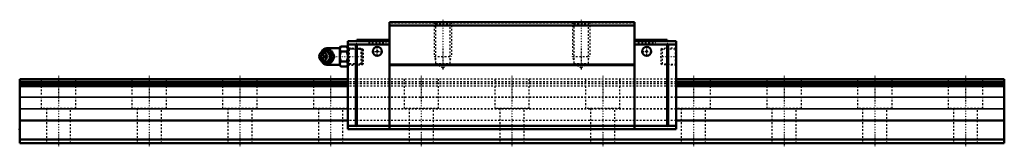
# Model space of a CAD drawing. Header units: millimetres. Extents: x -22 to 548, y -2 to 71.
import ezdxf

# ---------------------------------------------------------------- set-up
doc = ezdxf.new("R2010")
doc.units = ezdxf.units.MM
doc.linetypes.add('Center', pattern=[1.5, 0.45, -0.5, 0.05, -0.5])
doc.linetypes.add('Dashed', pattern=[2, 1, -1])
for name, color, linetype, lineweight in [('2d ConnectionPoints', 7, 'Continuous', 50), ('AM_0', 7, 'Continuous', 50), ('AM_4', 3, 'Continuous', 25), ('AM_5', 3, 'Continuous', 25), ('AM_7', 7, 'Center', 25), ('AM_9', 6, 'Dashed', 25)]:
    doc.layers.add(name, color=color, linetype=linetype, lineweight=lineweight)

# ---------------------------------------------------------------- blocks, each defined once
blk = doc.blocks.new('1_SRG_B_PT1_8_grease_nipple_joint_0_in_k7d4mea2su1r8el7s5oj7quyt________0')
at = {"layer": 'AM_0'}
for p, q in [((151.6, 51.96), (151.24, 51.44)), ((153.37, 53.21), (153.59, 53.5)), ((153.59, 53.5), (157.73, 53.5)), ((162.8, 54.8), (155.3, 54.8)), ((163.32, 55.77), (162.8, 54.88)), ((162.8, 54.88), (162.8, 45.12)), ((163.32, 55.77), (166.98, 55.77)), ((163.32, 52.89), (166.98, 52.89)), ((167.5, 54.88), (166.98, 55.77)), ((151.24, 48.56), (151.6, 48.04)), ((153.59, 46.5), (153.36, 46.8)), ((153.59, 46.5), (157.73, 46.5)), ((159.21, 50), (159.61, 50)), ((163.32, 47.11), (166.98, 47.11)), ((155.3, 45.2), (162.8, 45.2)), ((162.8, 45.12), (163.32, 44.23)), ((163.32, 44.23), (166.98, 44.23)), ((166.98, 44.23), (167.5, 45.12))]:
    blk.add_line(p, q, dxfattribs=at)
for points in [[(157.33, 53.5), (157.52, 52.95), (157.74, 52.37), (157.92, 51.96), (158.15, 51.54), (158.46, 51.04), (158.8, 50.55), (159.21, 50)], [(159.61, 50), (159.35, 50.73), (159.18, 51.13), (158.99, 51.53), (158.68, 52.09), (158.33, 52.66), (158.03, 53.09), (157.73, 53.5)], [(163.32, 55.77), (163.12, 55.4), (162.98, 55.02), (162.89, 54.62), (162.87, 54.23), (163, 53.56), (163.32, 52.89)], [(163.32, 52.89), (162.99, 51.45), (162.9, 50.7), (162.87, 49.95), (162.9, 49.24), (162.99, 48.53), (163.32, 47.11)], [(166.98, 52.89), (167.18, 53.26), (167.32, 53.64), (167.41, 54.04), (167.43, 54.43), (167.3, 55.1), (166.98, 55.77)], [(166.98, 47.11), (167.31, 48.55), (167.4, 49.3), (167.43, 50.05), (167.4, 50.76), (167.31, 51.47), (166.98, 52.89)], [(159.21, 50), (158.8, 49.45), (158.4, 48.87), (158.15, 48.46), (157.92, 48.04), (157.7, 47.54), (157.52, 47.05), (157.33, 46.5)], [(157.73, 46.5), (158.25, 47.23), (158.51, 47.63), (158.75, 48.03), (159.05, 48.59), (159.3, 49.16), (159.46, 49.59), (159.61, 50)], [(163.32, 47.11), (163.12, 46.74), (162.98, 46.36), (162.89, 45.96), (162.87, 45.57), (163, 44.9), (163.32, 44.23)], [(166.98, 44.23), (167.18, 44.6), (167.32, 44.98), (167.41, 45.38), (167.43, 45.77), (167.3, 46.44), (166.98, 47.11)]]:
    blk.add_lwpolyline(points, dxfattribs=at)
for centre, radius, start, end in [((155.3, 51.8), 3, 90, 159.9436), ((154.06, 50), 3.3, 270, 90), ((155.3, 48.2), 3, 200.0564, 270)]:
    blk.add_arc(centre, radius, start, end, dxfattribs=at)
for major_axis in [(0, 2.42), (0, -1.01)]:
    blk.add_ellipse((153.05, 50), major_axis=major_axis, ratio=0.927184, dxfattribs=at)
blk.add_ellipse((154.06, 50), major_axis=(0, 3.3), ratio=0.927184, start_param=2.207257, end_param=7.217521, dxfattribs=at)
at = {"layer": 'AM_4'}
for p, q in [((155.3, 54.8), (155.3, 53.51)), ((155.3, 46.48), (155.3, 45.2))]:
    blk.add_line(p, q, dxfattribs=at)
blk.add_ellipse((154.88, 50), major_axis=(0, 2.94), ratio=0.927184, start_param=3.533104, end_param=5.891674, dxfattribs=at)
at = {"layer": 'AM_5', "linetype": 'Dashed'}
for p, q in [((167.83, 54.66), (168.28, 54.38)), ((175.48, 54.08), (168.48, 54.26)), ((168.5, 45.14), (168.5, 54.86)), ((167.83, 45.34), (168.28, 45.62)), ((175.48, 45.92), (168.48, 45.74))]:
    blk.add_line(p, q, dxfattribs=at)
at = {"layer": 'AM_9'}
for p, q in [((152.3, 51.8), (152.3, 48.2)), ((155.3, 53.51), (155.3, 46.48)), ((156.1, 52.44), (156.24, 52.34)), ((174.92, 54.67), (167.5, 54.86)), ((175.5, 54.06), (174.92, 54.67)), ((174.92, 54.67), (174.92, 45.33)), ((175.5, 54.06), (175.5, 45.94)), ((151.71, 50), (152.11, 50)), ((156.19, 47.62), (156.15, 47.6)), ((157.34, 50), (157.34, 49.96)), ((174.92, 45.33), (175.5, 45.94)), ((167.5, 45.14), (174.92, 45.33))]:
    blk.add_line(p, q, dxfattribs=at)
for points in [[(153.98, 53.5), (153.72, 52.77), (153.56, 52.37), (153.36, 51.97), (153.06, 51.41), (152.71, 50.84), (152.41, 50.41), (152.11, 50)], [(152.18, 50.38), (152.22, 50.63), (152.32, 50.99), (152.46, 51.34), (152.64, 51.66), (152.85, 51.95), (153.1, 52.2), (153.38, 52.42), (153.68, 52.6), (153.99, 52.73), (154.33, 52.82), (154.67, 52.86), (155.01, 52.84), (155.35, 52.78), (155.68, 52.67), (155.99, 52.51), (156.1, 52.44)], [(152.23, 51.38), (152.31, 51.54), (152.53, 51.96), (152.84, 52.46), (153.18, 52.95), (153.37, 53.21)], [(154.8, 46.84), (154.68, 46.82), (154.36, 46.81), (154.04, 46.86), (153.74, 46.96), (153.46, 47.12), (153.01, 47.56), (152.69, 48.16), (152.52, 48.73), (152.44, 49.32), (152.41, 50.23), (152.5, 51.14), (152.6, 51.57), (152.75, 51.99), (152.97, 52.38), (153.25, 52.71), (153.55, 52.93), (153.88, 53.09), (154.17, 53.17), (154.48, 53.19), (154.8, 53.16)], [(154.8, 53.16), (154.95, 53.12), (155.08, 53.08), (155.19, 53.03), (155.3, 52.98)], [(155.3, 47.02), (155.91, 47.36), (156.44, 47.72), (156.89, 48.09), (157.26, 48.48), (157.55, 48.89), (157.74, 49.3), (157.85, 49.71), (157.87, 50.13), (157.79, 50.55), (157.63, 50.96), (157.38, 51.37), (157.04, 51.77), (156.61, 52.15), (156.11, 52.51), (155.53, 52.86), (155.3, 52.98)], [(151.71, 50), (151.9, 50.55), (152.04, 50.95)], [(152.09, 48.93), (152.08, 48.96), (151.9, 49.45), (151.71, 50)], [(152.11, 50), (152.63, 49.27), (152.89, 48.87), (153.13, 48.47), (153.43, 47.91), (153.68, 47.34), (153.84, 46.91), (153.98, 46.5)], [(156.15, 47.6), (155.89, 47.44), (155.58, 47.29), (155.25, 47.2), (154.91, 47.15), (154.57, 47.15), (154.23, 47.2), (153.89, 47.3), (153.58, 47.45), (153.28, 47.65), (153.01, 47.88), (152.77, 48.16), (152.57, 48.46), (152.4, 48.79), (152.28, 49.14), (152.2, 49.51), (152.18, 49.64)], [(153.36, 46.8), (153.18, 47.05), (152.78, 47.63), (152.53, 48.04), (152.3, 48.46), (152.27, 48.54)], [(155.3, 47.02), (155.18, 46.96), (155.06, 46.91), (154.93, 46.87), (154.8, 46.84)], [(157.34, 50.2), (157.34, 50.05), (157.34, 50)]]:
    blk.add_lwpolyline(points, dxfattribs=at)
for centre, start, end in [((155.3, 51.8), 159.9436, 180), ((155.3, 48.2), 180, 200.0564)]:
    blk.add_arc(centre, 3, start, end, dxfattribs=at)
for centre, major_axis, start_param, end_param in [((154.06, 50), (0, 3.3), 0.934336, 2.207257), ((156.08, 50), (0, -3.44), 3.553259, 5.871519), ((154.88, 50), (0, 2.94), 5.891674, 6.987832), ((156.08, 50), (0, 3.44), 2.729926, 6.694852), ((154.88, 50), (0, 2.94), 2.482591, 3.533104)]:
    blk.add_ellipse(centre, major_axis=major_axis, ratio=0.927184, start_param=start_param, end_param=end_param, dxfattribs=at)
blk.add_ellipse((154.62, 50), major_axis=(0, -2.94), ratio=0.927184, dxfattribs=at)
blk = doc.blocks.new('2_SRG45LRSSB_PT1_81_Slide25_55_0_in_k7d4mea2su1r8el7s5oj7quyt________0')
at = {"layer": 'AM_0'}
for p, q in [((333.5, 70), (191.5, 70)), ((191.5, 70), (191.5, 8)), ((333.5, 70), (333.5, 8)), ((333.5, 68), (191.5, 68)), ((167.5, 59), (167.5, 8)), ((172.1, 59), (167.5, 59)), ((172.1, 58.5), (172.6, 59)), ((172.1, 59), (172.1, 58.5)), ((172.6, 57), (172.1, 57.5)), ((172.1, 57.5), (172.1, 9.5)), ((172.6, 59.6), (191.5, 59.6)), ((172.6, 59.6), (172.6, 59)), ((191.5, 59), (172.6, 59)), ((352.4, 59.6), (333.5, 59.6)), ((333.5, 59), (352.4, 59)), ((352.4, 59.6), (352.4, 59)), ((352.9, 58.5), (352.4, 59)), ((352.4, 57), (352.9, 57.5)), ((352.9, 59), (357.5, 59)), ((352.9, 59), (352.9, 58.5)), ((352.9, 57.5), (352.9, 9.5)), ((357.5, 59), (357.5, 8)), ((172.1, 57), (167.5, 57)), ((172.6, 57), (172.6, 10)), ((191.5, 57), (172.6, 57)), ((333.5, 57), (352.4, 57)), ((352.4, 57), (352.4, 10)), ((352.9, 57), (357.5, 57)), ((333.5, 45.5), (191.5, 45.5)), ((333.5, 45), (191.5, 45)), ((172.1, 10), (167.5, 10)), ((167.5, 8), (357.5, 8)), ((172.1, 9.5), (172.6, 10)), ((172.6, 10), (352.4, 10)), ((352.9, 9.5), (352.4, 10)), ((352.9, 10), (357.5, 10))]:
    blk.add_line(p, q, dxfattribs=at)
for centre in [(184.5, 53), (340.5, 53)]:
    blk.add_circle(centre, 2.6, dxfattribs=at)
at = {"layer": 'AM_5', "linetype": 'Dashed'}
for p, q in [((217.5, 70), (217.5, 50)), ((227.5, 70), (227.5, 50)), ((297.5, 70), (297.5, 50)), ((307.5, 70), (307.5, 50)), ((167.5, 54.99), (175.5, 54.74)), ((175.5, 54.74), (175.5, 45.26)), ((175.5, 54.74), (176.3, 54.13)), ((349.5, 54.74), (348.7, 54.13)), ((357.5, 54.99), (349.5, 54.74)), ((349.5, 54.74), (349.5, 45.26)), ((175.5, 45.26), (176.3, 45.87)), ((218.31, 48), (217.5, 50)), ((217.5, 50), (227.5, 50)), ((226.69, 48), (227.5, 50)), ((298.31, 48), (297.5, 50)), ((297.5, 50), (307.5, 50)), ((306.69, 48), (307.5, 50)), ((349.5, 45.26), (348.7, 45.87)), ((167.5, 45.01), (175.5, 45.26)), ((357.5, 45.01), (349.5, 45.26))]:
    blk.add_line(p, q, dxfattribs=at)
at = {"layer": 'AM_7'}
for p, q in [((222.5, 71.32), (222.5, 42.26)), ((302.5, 71.32), (302.5, 42.26)), ((184.5, 59.67), (184.5, 58.13)), ((340.5, 59.67), (340.5, 58.13)), ((181.77, 53), (187.23, 53)), ((184.5, 50.27), (184.5, 55.73)), ((337.77, 53), (343.23, 53)), ((340.5, 50.27), (340.5, 55.73)), ((151.54, 50), (176.74, 50)), ((348.26, 50), (357.94, 50))]:
    blk.add_line(p, q, dxfattribs=at)
at = {"layer": 'AM_9'}
for p, q in [((333.5, 69.3), (191.5, 69.3)), ((217.5, 70), (218.31, 69.19)), ((218.31, 69.19), (218.31, 46)), ((218.31, 69.19), (226.69, 69.19)), ((226.69, 69.19), (227.5, 70)), ((226.69, 46), (226.69, 69.19)), ((297.5, 70), (298.31, 69.19)), ((298.31, 69.19), (298.31, 46)), ((298.31, 69.19), (306.69, 69.19)), ((306.69, 69.19), (307.5, 70)), ((306.69, 46), (306.69, 69.19)), ((179.4, 59.6), (179.4, 58.2)), ((179.4, 58.2), (189.6, 58.2)), ((189.6, 58.2), (189.6, 59.6)), ((335.4, 59.6), (335.4, 58.2)), ((335.4, 58.2), (345.6, 58.2)), ((345.6, 58.2), (345.6, 59.6)), ((168.1, 54.39), (167.5, 54.99)), ((176.3, 54.13), (168.1, 54.39)), ((168.1, 54.39), (168.1, 45.61)), ((176.3, 54.13), (176.3, 45.87)), ((356.9, 54.39), (348.7, 54.13)), ((348.7, 54.13), (348.7, 45.87)), ((357.5, 54.99), (356.9, 54.39)), ((356.9, 54.39), (356.9, 45.61)), ((167.5, 45.01), (168.1, 45.61)), ((168.1, 45.61), (176.3, 45.87)), ((218.31, 46), (226.69, 46)), ((218.31, 46), (222.5, 43.58)), ((222.5, 43.58), (226.69, 46)), ((298.31, 46), (302.5, 43.58)), ((298.31, 46), (306.69, 46)), ((302.5, 43.58), (306.69, 46)), ((348.7, 45.87), (356.9, 45.61)), ((356.9, 45.61), (357.5, 45.01)), ((357.5, 37), (167.5, 37)), ((357.5, 35.34), (167.5, 35.34)), ((357.5, 34.5), (167.5, 34.5)), ((357.5, 34.25), (167.5, 34.25)), ((357.5, 32.9), (167.5, 32.9)), ((357.5, 26.48), (167.5, 26.48)), ((357.5, 26.29), (167.5, 26.29)), ((357.5, 19.71), (167.5, 19.71)), ((357.5, 19.52), (167.5, 19.52)), ((357.5, 13.1), (167.5, 13.1))]:
    blk.add_line(p, q, dxfattribs=at)
blk = doc.blocks.new('3_SRG45LR57022_54_Track_0_in_k7d4mea2su1r8el7s5oj7quyt________0')
at = {"layer": 'AM_0'}
for p, q in [((167.5, 37), (-22.5, 37)), ((-22.5, 37), (-22.5, 0)), ((167.5, 35.34), (-22.5, 35.34)), ((167.5, 34.5), (-22.5, 34.5)), ((167.5, 34.25), (-22.5, 34.25)), ((547.5, 37), (357.5, 37)), ((547.5, 35.34), (357.5, 35.34)), ((547.5, 34.5), (357.5, 34.5)), ((547.5, 34.25), (357.5, 34.25)), ((547.5, 37), (547.5, 0)), ((167.5, 32.9), (-22.5, 32.9)), ((547.5, 32.9), (357.5, 32.9)), ((167.5, 13.1), (-22.5, 13.1)), ((547.5, 13.1), (357.5, 13.1)), ((547.5, 2), (-22.5, 2)), ((547.5, 0), (-22.5, 0))]:
    blk.add_line(p, q, dxfattribs=at)
at = {"layer": 'AM_4'}
for p, q in [((167.5, 26.48), (-22.5, 26.48)), ((167.5, 26.29), (-22.5, 26.29)), ((547.5, 26.48), (357.5, 26.48)), ((547.5, 26.29), (357.5, 26.29)), ((167.5, 19.71), (-22.5, 19.71)), ((167.5, 19.52), (-22.5, 19.52)), ((547.5, 19.71), (357.5, 19.71)), ((547.5, 19.52), (357.5, 19.52))]:
    blk.add_line(p, q, dxfattribs=at)
at = {"layer": 'AM_7'}
for p, q in [((0, 38.85), (0, -1.85)), ((52.5, 38.85), (52.5, -1.85)), ((105, 38.85), (105, -1.85)), ((157.5, 38.85), (157.5, -1.85)), ((210, 38.85), (210, -1.85)), ((262.5, 38.85), (262.5, -1.85)), ((315, 38.85), (315, -1.85)), ((367.5, 38.85), (367.5, -1.85)), ((420, 38.85), (420, -1.85)), ((472.5, 38.85), (472.5, -1.85)), ((525, 38.85), (525, -1.85))]:
    blk.add_line(p, q, dxfattribs=at)
at = {"layer": 'AM_9'}
for p, q in [((-10, 37), (-10, 20)), ((10, 20), (10, 37)), ((42.5, 37), (42.5, 20)), ((62.5, 20), (62.5, 37)), ((95, 37), (95, 20)), ((115, 20), (115, 37)), ((147.5, 37), (147.5, 20)), ((357.5, 37), (167.5, 37)), ((357.5, 35.34), (167.5, 35.34)), ((357.5, 34.5), (167.5, 34.5)), ((357.5, 34.25), (167.5, 34.25)), ((200, 37), (200, 20)), ((220, 20), (220, 37)), ((252.5, 37), (252.5, 20)), ((272.5, 20), (272.5, 37)), ((305, 37), (305, 20)), ((325, 20), (325, 37)), ((377.5, 20), (377.5, 37)), ((410, 37), (410, 20)), ((430, 20), (430, 37)), ((462.5, 37), (462.5, 20)), ((482.5, 20), (482.5, 37)), ((515, 37), (515, 20)), ((535, 20), (535, 37)), ((357.5, 32.9), (167.5, 32.9)), ((357.5, 26.48), (167.5, 26.48)), ((357.5, 26.29), (167.5, 26.29)), ((10, 20), (-10, 20)), ((-7, 20), (-7, 0)), ((7, 0), (7, 20)), ((62.5, 20), (42.5, 20)), ((45.5, 20), (45.5, 0)), ((59.5, 0), (59.5, 20)), ((115, 20), (95, 20)), ((98, 20), (98, 0)), ((112, 0), (112, 20)), ((167.5, 20), (147.5, 20)), ((150.5, 20), (150.5, 0)), ((164.5, 0), (164.5, 20)), ((357.5, 19.71), (167.5, 19.71)), ((357.5, 19.52), (167.5, 19.52)), ((220, 20), (200, 20)), ((203, 20), (203, 0)), ((217, 0), (217, 20)), ((272.5, 20), (252.5, 20)), ((255.5, 20), (255.5, 0)), ((269.5, 0), (269.5, 20)), ((325, 20), (305, 20)), ((308, 20), (308, 0)), ((322, 0), (322, 20)), ((377.5, 20), (357.5, 20)), ((360.5, 20), (360.5, 0)), ((374.5, 0), (374.5, 20)), ((430, 20), (410, 20)), ((413, 20), (413, 0)), ((427, 0), (427, 20)), ((482.5, 20), (462.5, 20)), ((465.5, 20), (465.5, 0)), ((479.5, 0), (479.5, 20)), ((535, 20), (515, 20)), ((518, 20), (518, 0)), ((532, 0), (532, 20)), ((357.5, 13.1), (167.5, 13.1))]:
    blk.add_line(p, q, dxfattribs=at)

msp = doc.modelspace()

# ---------------------------------------------------------------- linework, layer by layer
at = {"layer": '2d ConnectionPoints'}
for p in [(184.5, 53), (184.5, 53), (340.5, 53), (340.5, 53), (167.5, 50), (357.5, 50), (-22.5, 8), (262.5, 8), (0, 0), (0, 0)]:
    msp.add_point(p, dxfattribs=at)

# ---------------------------------------------------------------- block references
for name in ['2_SRG45LRSSB_PT1_81_Slide25_55_0_in_k7d4mea2su1r8el7s5oj7quyt________0', '1_SRG_B_PT1_8_grease_nipple_joint_0_in_k7d4mea2su1r8el7s5oj7quyt________0', '3_SRG45LR57022_54_Track_0_in_k7d4mea2su1r8el7s5oj7quyt________0']:
    msp.add_blockref(name, (0, 0))

doc.saveas('drawing.dxf')
